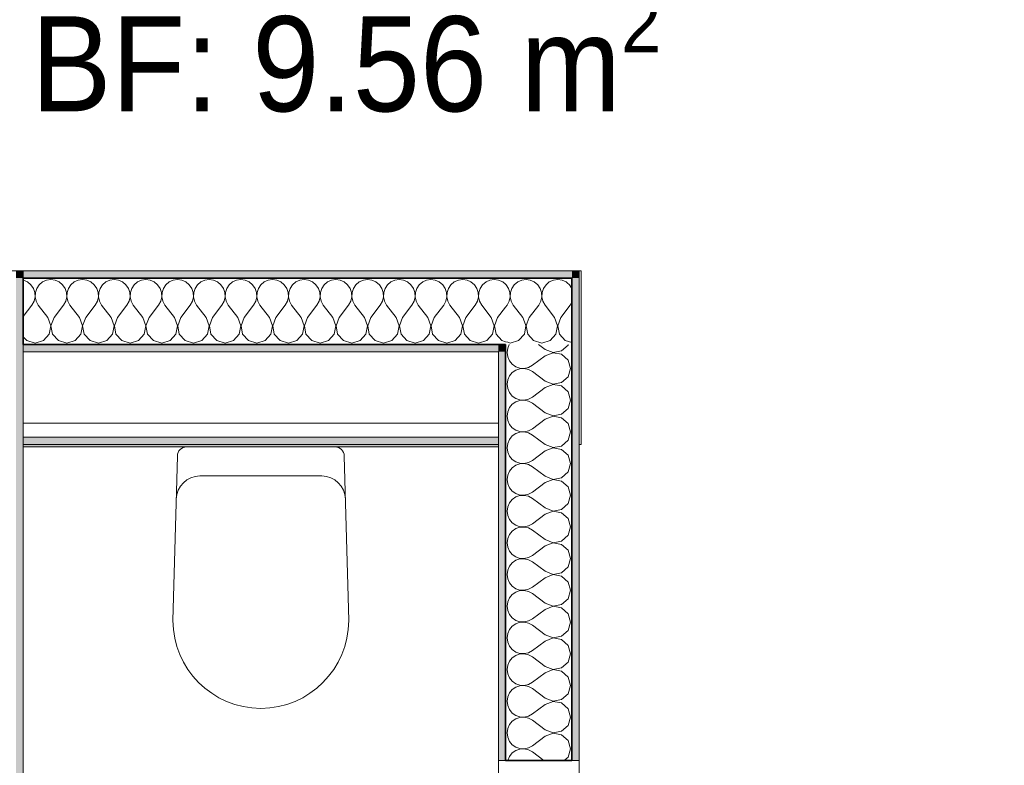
# Model space of a CAD drawing. Header units: metres. Extents: x -7.1 to 26.5, y -14.7 to 18.1.
# Tile 107 of 182: x 16.3 to 18.4, y 5.2 to 6.8. Entities that reach past the tile are written whole.
import ezdxf

# ---------------------------------------------------------------- set-up
doc = ezdxf.new("R2010")
doc.units = ezdxf.units.M
doc.linetypes.add('AUSGEZOGEN', pattern=[0])
for name, color, linetype in [('XR$1$010 Türen', 7, 'AUSGEZOGEN'), ('XR$1$015 Innenwände', 7, 'AUSGEZOGEN'), ('XR$1$015 Innenwände Schichttrennlinien', 7, 'AUSGEZOGEN'), ('XR$1$065 Möbel Einrichtung', 7, 'AUSGEZOGEN'), ('XR$1$080 Raumdefinitionen Kontur', 7, 'AUSGEZOGEN'), ('XR$2$080 Raumdefinitionen Text_1', 7, 'AUSGEZOGEN'), ('XR$3$015 Innenwände Bauteilschraffuren', 7, 'AUSGEZOGEN')]:
    doc.layers.add(name, color=color, linetype=linetype)
doc.styles.add('ARIAL', font='arial.ttf')

# ---------------------------------------------------------------- blocks, each defined once
blk = doc.blocks.new('COMPLEXOBJECT_30')
at = {"layer": 'XR$1$065 Möbel Einrichtung', "color": 8, "linetype": 'AUSGEZOGEN', "lineweight": 13, "transparency": 33554687}
for p, q in [((16.9977, 5.8685), (16.6858, 5.8685)), ((16.6661, 5.8489), (16.6568, 5.5035)), ((17.0268, 5.5035), (17.0174, 5.8489))]:
    blk.add_line(p, q, dxfattribs=at)
for centre, radius, start, end in [((16.686, 5.8486), 0.0199, 90.6282, 179.0617), ((16.9975, 5.8486), 0.0199, 0.9383, 89.3718), ((16.8418, 5.5035), 0.185, 180, 0)]:
    blk.add_arc(centre, radius, start, end, dxfattribs=at)
blk = doc.blocks.new('COMPLEXOBJECT_257')
at = {"layer": 'XR$3$015 Innenwände Bauteilschraffuren', "color": 8, "linetype": 'AUSGEZOGEN', "lineweight": 13, "transparency": 33554687}
for p, q in [((17.4913, 6.2093), (17.4865, 6.2133)), ((17.4965, 6.2017), (17.4913, 6.2093)), ((17.4968, 6.2009), (17.4965, 6.2017)), ((17.46, 6.1402), (17.44, 6.1668)), ((17.4733, 6.1402), (17.4933, 6.1668)), ((17.4933, 6.1668), (17.4968, 6.173)), ((17.4665, 6.1232), (17.46, 6.1402)), ((17.4733, 6.1402), (17.4668, 6.1232)), ((17.3965, 6.1053), (17.3999, 6.1232)), ((17.3999, 6.1232), (17.3989, 6.1256)), ((17.4024, 6.1292), (17.4001, 6.1232)), ((17.4001, 6.1232), (17.4035, 6.1053)), ((17.4631, 6.1053), (17.4665, 6.1232)), ((17.4668, 6.1232), (17.4702, 6.1053)), ((17.3842, 6.0918), (17.3965, 6.1053)), ((17.4035, 6.1053), (17.4158, 6.0918)), ((17.4509, 6.0918), (17.4631, 6.1053)), ((17.4702, 6.1053), (17.4825, 6.0918)), ((17.3616, 6.0883), (17.3667, 6.0868)), ((17.3667, 6.0868), (17.3842, 6.0918)), ((17.4158, 6.0918), (17.4333, 6.0868)), ((17.4333, 6.0868), (17.4509, 6.0918)), ((17.4825, 6.0918), (17.4968, 6.0878))]:
    blk.add_line(p, q, dxfattribs=at)
blk = doc.blocks.new('COMPLEXOBJECT_258')
at = {"layer": 'XR$3$015 Innenwände Bauteilschraffuren', "color": 8, "linetype": 'AUSGEZOGEN', "lineweight": 13, "transparency": 33554687}
for p, q in [((16.3424, 6.2189), (16.3418, 6.219)), ((16.3509, 6.2152), (16.3424, 6.2189)), ((16.3909, 6.2189), (16.3825, 6.2152)), ((16.4, 6.2202), (16.3909, 6.2189)), ((16.4091, 6.2189), (16.4, 6.2202)), ((16.4175, 6.2152), (16.4091, 6.2189)), ((16.4576, 6.2189), (16.4491, 6.2152)), ((16.4667, 6.2202), (16.4576, 6.2189)), ((16.4758, 6.2189), (16.4667, 6.2202)), ((16.4842, 6.2152), (16.4758, 6.2189)), ((16.5242, 6.2189), (16.5158, 6.2152)), ((16.5333, 6.2202), (16.5242, 6.2189)), ((16.5424, 6.2189), (16.5333, 6.2202)), ((16.5509, 6.2152), (16.5424, 6.2189)), ((16.5909, 6.2189), (16.5825, 6.2152)), ((16.6, 6.2202), (16.5909, 6.2189)), ((16.6091, 6.2189), (16.6, 6.2202)), ((16.6175, 6.2152), (16.6091, 6.2189)), ((16.6576, 6.2189), (16.6491, 6.2152)), ((16.6667, 6.2202), (16.6576, 6.2189)), ((16.6758, 6.2189), (16.6667, 6.2202)), ((16.6842, 6.2152), (16.6758, 6.2189)), ((16.7242, 6.2189), (16.7158, 6.2152)), ((16.7333, 6.2202), (16.7242, 6.2189)), ((16.7424, 6.2189), (16.7333, 6.2202)), ((16.7509, 6.2152), (16.7424, 6.2189)), ((16.7909, 6.2189), (16.7825, 6.2152)), ((16.8, 6.2202), (16.7909, 6.2189)), ((16.8091, 6.2189), (16.8, 6.2202)), ((16.8175, 6.2152), (16.8091, 6.2189)), ((16.8576, 6.2189), (16.8491, 6.2152)), ((16.8667, 6.2202), (16.8576, 6.2189)), ((16.8758, 6.2189), (16.8667, 6.2202)), ((16.8842, 6.2152), (16.8758, 6.2189)), ((16.9242, 6.2189), (16.9158, 6.2152)), ((16.9333, 6.2202), (16.9242, 6.2189)), ((16.9424, 6.2189), (16.9333, 6.2202)), ((16.9509, 6.2152), (16.9424, 6.2189)), ((16.9909, 6.2189), (16.9825, 6.2152)), ((17, 6.2202), (16.9909, 6.2189)), ((17.0091, 6.2189), (17, 6.2202)), ((17.0175, 6.2152), (17.0091, 6.2189)), ((17.0576, 6.2189), (17.0491, 6.2152)), ((17.0667, 6.2202), (17.0576, 6.2189)), ((17.0758, 6.2189), (17.0667, 6.2202)), ((17.0842, 6.2152), (17.0758, 6.2189)), ((17.1242, 6.2189), (17.1158, 6.2152)), ((17.1333, 6.2202), (17.1242, 6.2189)), ((17.1424, 6.2189), (17.1333, 6.2202)), ((17.1509, 6.2152), (17.1424, 6.2189)), ((17.1909, 6.2189), (17.1825, 6.2152)), ((17.2, 6.2202), (17.1909, 6.2189)), ((17.2091, 6.2189), (17.2, 6.2202)), ((17.2175, 6.2152), (17.2091, 6.2189)), ((17.2576, 6.2189), (17.2491, 6.2152)), ((17.2667, 6.2202), (17.2576, 6.2189)), ((17.2758, 6.2189), (17.2667, 6.2202)), ((17.2842, 6.2152), (17.2758, 6.2189)), ((17.3242, 6.2189), (17.3158, 6.2152)), ((17.3333, 6.2202), (17.3242, 6.2189)), ((17.3424, 6.2189), (17.3333, 6.2202)), ((17.3509, 6.2152), (17.3424, 6.2189)), ((16.3579, 6.2093), (16.3509, 6.2152)), ((16.3631, 6.2017), (16.3579, 6.2093)), ((16.3661, 6.193), (16.3631, 6.2017)), ((16.3702, 6.2017), (16.3672, 6.193)), ((16.3754, 6.2093), (16.3702, 6.2017)), ((16.3825, 6.2152), (16.3754, 6.2093)), ((16.4246, 6.2093), (16.4175, 6.2152)), ((16.4298, 6.2017), (16.4246, 6.2093)), ((16.4328, 6.193), (16.4298, 6.2017)), ((16.4369, 6.2017), (16.4339, 6.193)), ((16.4421, 6.2093), (16.4369, 6.2017)), ((16.4491, 6.2152), (16.4421, 6.2093)), ((16.4913, 6.2093), (16.4842, 6.2152)), ((16.4965, 6.2017), (16.4913, 6.2093)), ((16.4994, 6.193), (16.4965, 6.2017)), ((16.5035, 6.2017), (16.5006, 6.193)), ((16.5087, 6.2093), (16.5035, 6.2017)), ((16.5158, 6.2152), (16.5087, 6.2093)), ((16.5579, 6.2093), (16.5509, 6.2152)), ((16.5631, 6.2017), (16.5579, 6.2093)), ((16.5661, 6.193), (16.5631, 6.2017)), ((16.5702, 6.2017), (16.5672, 6.193)), ((16.5754, 6.2093), (16.5702, 6.2017)), ((16.5825, 6.2152), (16.5754, 6.2093)), ((16.6246, 6.2093), (16.6175, 6.2152)), ((16.6298, 6.2017), (16.6246, 6.2093)), ((16.6328, 6.193), (16.6298, 6.2017)), ((16.6369, 6.2017), (16.6339, 6.193)), ((16.6421, 6.2093), (16.6369, 6.2017)), ((16.6491, 6.2152), (16.6421, 6.2093)), ((16.6913, 6.2093), (16.6842, 6.2152)), ((16.6965, 6.2017), (16.6913, 6.2093)), ((16.6994, 6.193), (16.6965, 6.2017)), ((16.7035, 6.2017), (16.7006, 6.193)), ((16.7087, 6.2093), (16.7035, 6.2017)), ((16.7158, 6.2152), (16.7087, 6.2093)), ((16.7579, 6.2093), (16.7509, 6.2152)), ((16.7631, 6.2017), (16.7579, 6.2093)), ((16.7661, 6.193), (16.7631, 6.2017)), ((16.7702, 6.2017), (16.7672, 6.193)), ((16.7754, 6.2093), (16.7702, 6.2017)), ((16.7825, 6.2152), (16.7754, 6.2093)), ((16.8246, 6.2093), (16.8175, 6.2152)), ((16.8298, 6.2017), (16.8246, 6.2093)), ((16.8328, 6.193), (16.8298, 6.2017)), ((16.8369, 6.2017), (16.8339, 6.193)), ((16.8421, 6.2093), (16.8369, 6.2017)), ((16.8491, 6.2152), (16.8421, 6.2093)), ((16.8913, 6.2093), (16.8842, 6.2152)), ((16.8965, 6.2017), (16.8913, 6.2093)), ((16.8994, 6.193), (16.8965, 6.2017)), ((16.9035, 6.2017), (16.9006, 6.193)), ((16.9087, 6.2093), (16.9035, 6.2017)), ((16.9158, 6.2152), (16.9087, 6.2093)), ((16.9579, 6.2093), (16.9509, 6.2152)), ((16.9631, 6.2017), (16.9579, 6.2093)), ((16.9661, 6.193), (16.9631, 6.2017)), ((16.9702, 6.2017), (16.9672, 6.193)), ((16.9754, 6.2093), (16.9702, 6.2017)), ((16.9825, 6.2152), (16.9754, 6.2093)), ((17.0246, 6.2093), (17.0175, 6.2152)), ((17.0298, 6.2017), (17.0246, 6.2093)), ((17.0328, 6.193), (17.0298, 6.2017)), ((17.0369, 6.2017), (17.0339, 6.193)), ((17.0421, 6.2093), (17.0369, 6.2017)), ((17.0491, 6.2152), (17.0421, 6.2093)), ((17.0913, 6.2093), (17.0842, 6.2152)), ((17.0965, 6.2017), (17.0913, 6.2093)), ((17.0994, 6.193), (17.0965, 6.2017)), ((17.1035, 6.2017), (17.1006, 6.193)), ((17.1087, 6.2093), (17.1035, 6.2017)), ((17.1158, 6.2152), (17.1087, 6.2093)), ((17.1579, 6.2093), (17.1509, 6.2152)), ((17.1631, 6.2017), (17.1579, 6.2093)), ((17.1661, 6.193), (17.1631, 6.2017)), ((17.1702, 6.2017), (17.1672, 6.193)), ((17.1754, 6.2093), (17.1702, 6.2017)), ((17.1825, 6.2152), (17.1754, 6.2093)), ((17.2246, 6.2093), (17.2175, 6.2152)), ((17.2298, 6.2017), (17.2246, 6.2093)), ((17.2328, 6.193), (17.2298, 6.2017)), ((17.2369, 6.2017), (17.2339, 6.193)), ((17.2421, 6.2093), (17.2369, 6.2017)), ((17.2491, 6.2152), (17.2421, 6.2093)), ((17.2913, 6.2093), (17.2842, 6.2152)), ((17.2965, 6.2017), (17.2913, 6.2093)), ((17.2994, 6.193), (17.2965, 6.2017)), ((17.3035, 6.2017), (17.3006, 6.193)), ((17.3087, 6.2093), (17.3035, 6.2017)), ((17.3158, 6.2152), (17.3087, 6.2093)), ((17.3568, 6.2103), (17.3509, 6.2152)), ((16.3645, 6.1749), (16.3665, 6.1838)), ((16.3665, 6.1838), (16.3661, 6.193)), ((16.3672, 6.193), (16.3668, 6.1838)), ((16.3668, 6.1838), (16.3689, 6.1749)), ((16.4311, 6.1749), (16.4332, 6.1838)), ((16.4332, 6.1838), (16.4328, 6.193)), ((16.4339, 6.193), (16.4335, 6.1838)), ((16.4335, 6.1838), (16.4355, 6.1749)), ((16.4978, 6.1749), (16.4999, 6.1838)), ((16.4999, 6.1838), (16.4994, 6.193)), ((16.5006, 6.193), (16.5001, 6.1838)), ((16.5001, 6.1838), (16.5022, 6.1749)), ((16.5645, 6.1749), (16.5665, 6.1838)), ((16.5665, 6.1838), (16.5661, 6.193)), ((16.5672, 6.193), (16.5668, 6.1838)), ((16.5668, 6.1838), (16.5689, 6.1749)), ((16.6311, 6.1749), (16.6332, 6.1838)), ((16.6332, 6.1838), (16.6328, 6.193)), ((16.6339, 6.193), (16.6335, 6.1838)), ((16.6335, 6.1838), (16.6355, 6.1749)), ((16.6978, 6.1749), (16.6999, 6.1838)), ((16.6999, 6.1838), (16.6994, 6.193)), ((16.7006, 6.193), (16.7001, 6.1838)), ((16.7001, 6.1838), (16.7022, 6.1749)), ((16.7645, 6.1749), (16.7665, 6.1838)), ((16.7665, 6.1838), (16.7661, 6.193)), ((16.7672, 6.193), (16.7668, 6.1838)), ((16.7668, 6.1838), (16.7689, 6.1749)), ((16.8311, 6.1749), (16.8332, 6.1838)), ((16.8332, 6.1838), (16.8328, 6.193)), ((16.8339, 6.193), (16.8335, 6.1838)), ((16.8335, 6.1838), (16.8355, 6.1749)), ((16.8978, 6.1749), (16.8999, 6.1838)), ((16.8999, 6.1838), (16.8994, 6.193)), ((16.9006, 6.193), (16.9001, 6.1838)), ((16.9001, 6.1838), (16.9022, 6.1749)), ((16.9645, 6.1749), (16.9665, 6.1838)), ((16.9665, 6.1838), (16.9661, 6.193)), ((16.9672, 6.193), (16.9668, 6.1838)), ((16.9668, 6.1838), (16.9689, 6.1749)), ((17.0311, 6.1749), (17.0332, 6.1838)), ((17.0332, 6.1838), (17.0328, 6.193)), ((17.0339, 6.193), (17.0335, 6.1838)), ((17.0335, 6.1838), (17.0355, 6.1749)), ((17.0978, 6.1749), (17.0999, 6.1838)), ((17.0999, 6.1838), (17.0994, 6.193)), ((17.1006, 6.193), (17.1001, 6.1838)), ((17.1001, 6.1838), (17.1022, 6.1749)), ((17.1645, 6.1749), (17.1665, 6.1838)), ((17.1665, 6.1838), (17.1661, 6.193)), ((17.1672, 6.193), (17.1668, 6.1838)), ((17.1668, 6.1838), (17.1689, 6.1749)), ((17.2311, 6.1749), (17.2332, 6.1838)), ((17.2332, 6.1838), (17.2328, 6.193)), ((17.2339, 6.193), (17.2335, 6.1838)), ((17.2335, 6.1838), (17.2355, 6.1749)), ((17.2978, 6.1749), (17.2999, 6.1838)), ((17.2999, 6.1838), (17.2994, 6.193)), ((17.3006, 6.193), (17.3001, 6.1838)), ((17.3001, 6.1838), (17.3022, 6.1749)), ((16.3418, 6.1425), (16.36, 6.1668)), ((16.36, 6.1668), (16.3645, 6.1749)), ((16.3689, 6.1749), (16.3733, 6.1668)), ((16.3933, 6.1402), (16.3733, 6.1668)), ((16.4067, 6.1402), (16.4267, 6.1668)), ((16.4267, 6.1668), (16.4311, 6.1749)), ((16.4355, 6.1749), (16.44, 6.1668)), ((16.46, 6.1402), (16.44, 6.1668)), ((16.4733, 6.1402), (16.4933, 6.1668)), ((16.4933, 6.1668), (16.4978, 6.1749)), ((16.5022, 6.1749), (16.5067, 6.1668)), ((16.5267, 6.1402), (16.5067, 6.1668)), ((16.54, 6.1402), (16.56, 6.1668)), ((16.56, 6.1668), (16.5645, 6.1749)), ((16.5689, 6.1749), (16.5733, 6.1668)), ((16.5933, 6.1402), (16.5733, 6.1668)), ((16.6067, 6.1402), (16.6267, 6.1668)), ((16.6267, 6.1668), (16.6311, 6.1749)), ((16.6355, 6.1749), (16.64, 6.1668)), ((16.66, 6.1402), (16.64, 6.1668)), ((16.6733, 6.1402), (16.6933, 6.1668)), ((16.6933, 6.1668), (16.6978, 6.1749)), ((16.7022, 6.1749), (16.7067, 6.1668)), ((16.7267, 6.1402), (16.7067, 6.1668)), ((16.74, 6.1402), (16.76, 6.1668)), ((16.76, 6.1668), (16.7645, 6.1749)), ((16.7689, 6.1749), (16.7733, 6.1668)), ((16.7933, 6.1402), (16.7733, 6.1668)), ((16.8067, 6.1402), (16.8267, 6.1668)), ((16.8267, 6.1668), (16.8311, 6.1749)), ((16.8355, 6.1749), (16.84, 6.1668)), ((16.86, 6.1402), (16.84, 6.1668)), ((16.8733, 6.1402), (16.8933, 6.1668)), ((16.8933, 6.1668), (16.8978, 6.1749)), ((16.9022, 6.1749), (16.9067, 6.1668)), ((16.9267, 6.1402), (16.9067, 6.1668)), ((16.94, 6.1402), (16.96, 6.1668)), ((16.96, 6.1668), (16.9645, 6.1749)), ((16.9689, 6.1749), (16.9733, 6.1668)), ((16.9933, 6.1402), (16.9733, 6.1668)), ((17.0067, 6.1402), (17.0267, 6.1668)), ((17.0267, 6.1668), (17.0311, 6.1749)), ((17.0355, 6.1749), (17.04, 6.1668)), ((17.06, 6.1402), (17.04, 6.1668)), ((17.0733, 6.1402), (17.0933, 6.1668)), ((17.0933, 6.1668), (17.0978, 6.1749)), ((17.1022, 6.1749), (17.1067, 6.1668)), ((17.1267, 6.1402), (17.1067, 6.1668)), ((17.14, 6.1402), (17.16, 6.1668)), ((17.16, 6.1668), (17.1645, 6.1749)), ((17.1689, 6.1749), (17.1733, 6.1668)), ((17.1933, 6.1402), (17.1733, 6.1668)), ((17.2067, 6.1402), (17.2267, 6.1668)), ((17.2267, 6.1668), (17.2311, 6.1749)), ((17.2355, 6.1749), (17.24, 6.1668)), ((17.26, 6.1402), (17.24, 6.1668)), ((17.2733, 6.1402), (17.2933, 6.1668)), ((17.2933, 6.1668), (17.2978, 6.1749)), ((17.3022, 6.1749), (17.3067, 6.1668)), ((17.3267, 6.1402), (17.3067, 6.1668)), ((17.34, 6.1402), (17.3568, 6.1625)), ((16.3999, 6.1232), (16.3933, 6.1402)), ((16.4067, 6.1402), (16.4001, 6.1232)), ((16.4665, 6.1232), (16.46, 6.1402)), ((16.4733, 6.1402), (16.4668, 6.1232)), ((16.5332, 6.1232), (16.5267, 6.1402)), ((16.54, 6.1402), (16.5335, 6.1232)), ((16.5999, 6.1232), (16.5933, 6.1402)), ((16.6067, 6.1402), (16.6001, 6.1232)), ((16.6665, 6.1232), (16.66, 6.1402)), ((16.6733, 6.1402), (16.6668, 6.1232)), ((16.7332, 6.1232), (16.7267, 6.1402)), ((16.74, 6.1402), (16.7335, 6.1232)), ((16.7999, 6.1232), (16.7933, 6.1402)), ((16.8067, 6.1402), (16.8001, 6.1232)), ((16.8665, 6.1232), (16.86, 6.1402)), ((16.8733, 6.1402), (16.8668, 6.1232)), ((16.9332, 6.1232), (16.9267, 6.1402)), ((16.94, 6.1402), (16.9335, 6.1232)), ((16.9999, 6.1232), (16.9933, 6.1402)), ((17.0067, 6.1402), (17.0001, 6.1232)), ((17.0665, 6.1232), (17.06, 6.1402)), ((17.0733, 6.1402), (17.0668, 6.1232)), ((17.1332, 6.1232), (17.1267, 6.1402)), ((17.14, 6.1402), (17.1335, 6.1232)), ((17.1999, 6.1232), (17.1933, 6.1402)), ((17.2067, 6.1402), (17.2001, 6.1232)), ((17.2665, 6.1232), (17.26, 6.1402)), ((17.2733, 6.1402), (17.2668, 6.1232)), ((17.3332, 6.1232), (17.3267, 6.1402)), ((17.34, 6.1402), (17.3335, 6.1232)), ((16.3965, 6.1053), (16.3999, 6.1232)), ((16.4001, 6.1232), (16.4035, 6.1053)), ((16.4631, 6.1053), (16.4665, 6.1232)), ((16.4668, 6.1232), (16.4702, 6.1053)), ((16.5298, 6.1053), (16.5332, 6.1232)), ((16.5335, 6.1232), (16.5369, 6.1053)), ((16.5965, 6.1053), (16.5999, 6.1232)), ((16.6001, 6.1232), (16.6035, 6.1053)), ((16.6631, 6.1053), (16.6665, 6.1232)), ((16.6668, 6.1232), (16.6702, 6.1053)), ((16.7298, 6.1053), (16.7332, 6.1232)), ((16.7335, 6.1232), (16.7369, 6.1053)), ((16.7965, 6.1053), (16.7999, 6.1232)), ((16.8001, 6.1232), (16.8035, 6.1053)), ((16.8631, 6.1053), (16.8665, 6.1232)), ((16.8668, 6.1232), (16.8702, 6.1053)), ((16.9298, 6.1053), (16.9332, 6.1232)), ((16.9335, 6.1232), (16.9369, 6.1053)), ((16.9965, 6.1053), (16.9999, 6.1232)), ((17.0001, 6.1232), (17.0035, 6.1053)), ((17.0631, 6.1053), (17.0665, 6.1232)), ((17.0668, 6.1232), (17.0702, 6.1053)), ((17.1298, 6.1053), (17.1332, 6.1232)), ((17.1335, 6.1232), (17.1369, 6.1053)), ((17.1965, 6.1053), (17.1999, 6.1232)), ((17.2001, 6.1232), (17.2035, 6.1053)), ((17.2631, 6.1053), (17.2665, 6.1232)), ((17.2668, 6.1232), (17.2702, 6.1053)), ((17.3298, 6.1053), (17.3332, 6.1232)), ((17.3335, 6.1232), (17.3369, 6.1053)), ((16.3418, 6.0999), (16.3491, 6.0918)), ((16.3842, 6.0918), (16.3965, 6.1053)), ((16.4035, 6.1053), (16.4158, 6.0918)), ((16.4509, 6.0918), (16.4631, 6.1053)), ((16.4702, 6.1053), (16.4825, 6.0918)), ((16.5175, 6.0918), (16.5298, 6.1053)), ((16.5369, 6.1053), (16.5491, 6.0918)), ((16.5842, 6.0918), (16.5965, 6.1053)), ((16.6035, 6.1053), (16.6158, 6.0918)), ((16.6509, 6.0918), (16.6631, 6.1053)), ((16.6702, 6.1053), (16.6825, 6.0918)), ((16.7175, 6.0918), (16.7298, 6.1053)), ((16.7369, 6.1053), (16.7491, 6.0918)), ((16.7842, 6.0918), (16.7965, 6.1053)), ((16.8035, 6.1053), (16.8158, 6.0918)), ((16.8509, 6.0918), (16.8631, 6.1053)), ((16.8702, 6.1053), (16.8825, 6.0918)), ((16.9175, 6.0918), (16.9298, 6.1053)), ((16.9369, 6.1053), (16.9491, 6.0918)), ((16.9842, 6.0918), (16.9965, 6.1053)), ((17.0035, 6.1053), (17.0158, 6.0918)), ((17.0509, 6.0918), (17.0631, 6.1053)), ((17.0702, 6.1053), (17.0825, 6.0918)), ((17.1175, 6.0918), (17.1298, 6.1053)), ((17.1369, 6.1053), (17.1491, 6.0918)), ((17.1842, 6.0918), (17.1965, 6.1053)), ((17.2035, 6.1053), (17.2158, 6.0918)), ((17.2509, 6.0918), (17.2631, 6.1053)), ((17.2702, 6.1053), (17.2825, 6.0918)), ((17.3175, 6.0918), (17.3298, 6.1053)), ((17.3369, 6.1053), (17.3491, 6.0918)), ((16.3491, 6.0918), (16.3667, 6.0868)), ((16.3667, 6.0868), (16.3842, 6.0918)), ((16.4158, 6.0918), (16.4333, 6.0868)), ((16.4333, 6.0868), (16.4509, 6.0918)), ((16.4825, 6.0918), (16.5, 6.0868)), ((16.5, 6.0868), (16.5175, 6.0918)), ((16.5491, 6.0918), (16.5667, 6.0868)), ((16.5667, 6.0868), (16.5842, 6.0918)), ((16.6158, 6.0918), (16.6333, 6.0868)), ((16.6333, 6.0868), (16.6509, 6.0918)), ((16.6825, 6.0918), (16.7, 6.0868)), ((16.7, 6.0868), (16.7175, 6.0918)), ((16.7491, 6.0918), (16.7667, 6.0868)), ((16.7667, 6.0868), (16.7842, 6.0918)), ((16.8158, 6.0918), (16.8333, 6.0868)), ((16.8333, 6.0868), (16.8509, 6.0918)), ((16.8825, 6.0918), (16.9, 6.0868)), ((16.9, 6.0868), (16.9175, 6.0918)), ((16.9491, 6.0918), (16.9667, 6.0868)), ((16.9667, 6.0868), (16.9842, 6.0918)), ((17.0158, 6.0918), (17.0333, 6.0868)), ((17.0333, 6.0868), (17.0509, 6.0918)), ((17.0825, 6.0918), (17.1, 6.0868)), ((17.1, 6.0868), (17.1175, 6.0918)), ((17.1491, 6.0918), (17.1667, 6.0868)), ((17.1667, 6.0868), (17.1842, 6.0918)), ((17.2158, 6.0918), (17.2333, 6.0868)), ((17.2333, 6.0868), (17.2509, 6.0918)), ((17.2825, 6.0918), (17.3, 6.0868)), ((17.3, 6.0868), (17.3175, 6.0918)), ((17.3491, 6.0918), (17.3568, 6.0896))]:
    blk.add_line(p, q, dxfattribs=at)
blk = doc.blocks.new('COMPLEXOBJECT_259')
at = {"layer": 'XR$3$015 Innenwände Bauteilschraffuren', "color": 8, "linetype": 'AUSGEZOGEN', "lineweight": 13, "transparency": 33554687}
for p, q in [((17.3909, 6.2189), (17.3825, 6.2152)), ((17.4, 6.2202), (17.3909, 6.2189)), ((17.4091, 6.2189), (17.4, 6.2202)), ((17.4175, 6.2152), (17.4091, 6.2189)), ((17.4576, 6.2189), (17.4491, 6.2152)), ((17.4667, 6.2202), (17.4576, 6.2189)), ((17.4758, 6.2189), (17.4667, 6.2202)), ((17.4842, 6.2152), (17.4758, 6.2189)), ((17.3579, 6.2093), (17.3568, 6.2103)), ((17.3631, 6.2017), (17.3579, 6.2093)), ((17.3661, 6.193), (17.3631, 6.2017)), ((17.3702, 6.2017), (17.3672, 6.193)), ((17.3754, 6.2093), (17.3702, 6.2017)), ((17.3825, 6.2152), (17.3754, 6.2093)), ((17.4246, 6.2093), (17.4175, 6.2152)), ((17.4298, 6.2017), (17.4246, 6.2093)), ((17.4328, 6.193), (17.4298, 6.2017)), ((17.4369, 6.2017), (17.4339, 6.193)), ((17.4421, 6.2093), (17.4369, 6.2017)), ((17.4491, 6.2152), (17.4421, 6.2093)), ((17.4865, 6.2133), (17.4842, 6.2152)), ((17.3645, 6.1749), (17.3665, 6.1838)), ((17.3665, 6.1838), (17.3661, 6.193)), ((17.3672, 6.193), (17.3668, 6.1838)), ((17.3668, 6.1838), (17.3689, 6.1749)), ((17.4311, 6.1749), (17.4332, 6.1838)), ((17.4332, 6.1838), (17.4328, 6.193)), ((17.4339, 6.193), (17.4335, 6.1838)), ((17.4335, 6.1838), (17.4355, 6.1749)), ((17.3568, 6.1625), (17.36, 6.1668)), ((17.36, 6.1668), (17.3645, 6.1749)), ((17.3689, 6.1749), (17.3733, 6.1668)), ((17.3933, 6.1402), (17.3733, 6.1668)), ((17.4067, 6.1402), (17.4267, 6.1668)), ((17.4267, 6.1668), (17.4311, 6.1749)), ((17.4355, 6.1749), (17.44, 6.1668)), ((17.44, 6.1668), (17.44, 6.1668)), ((17.3989, 6.1256), (17.3933, 6.1402)), ((17.4067, 6.1402), (17.4024, 6.1292)), ((17.3568, 6.0896), (17.3616, 6.0883))]:
    blk.add_line(p, q, dxfattribs=at)
blk = doc.blocks.new('COMPLEXOBJECT_260')
at = {"layer": 'XR$3$015 Innenwände Bauteilschraffuren', "color": 8, "linetype": 'AUSGEZOGEN', "lineweight": 13, "transparency": 33554687}
for p, q in [((17.3614, 6.0758), (17.3601, 6.0667)), ((17.3648, 6.0835), (17.3614, 6.0758)), ((17.4401, 6.0733), (17.4265, 6.0835)), ((17.4401, 6.0733), (17.4571, 6.0668)), ((17.475, 6.0702), (17.4885, 6.0825)), ((17.4885, 6.0825), (17.4887, 6.0835)), ((17.3601, 6.0667), (17.3614, 6.0576)), ((17.3614, 6.0576), (17.3651, 6.0491)), ((17.4401, 6.06), (17.4134, 6.04)), ((17.4571, 6.0665), (17.4401, 6.06)), ((17.4571, 6.0668), (17.475, 6.0702)), ((17.475, 6.0631), (17.4571, 6.0665)), ((17.4885, 6.0509), (17.475, 6.0631)), ((17.3651, 6.0491), (17.3709, 6.0421)), ((17.3709, 6.0421), (17.3785, 6.0369)), ((17.3785, 6.0369), (17.3872, 6.0339)), ((17.3872, 6.0328), (17.3785, 6.0298)), ((17.3872, 6.0339), (17.3964, 6.0335)), ((17.3964, 6.0332), (17.3872, 6.0328)), ((17.3964, 6.0335), (17.4054, 6.0355)), ((17.4054, 6.0311), (17.3964, 6.0332)), ((17.4054, 6.0355), (17.4134, 6.04)), ((17.4134, 6.0267), (17.4054, 6.0311)), ((17.4934, 6.0333), (17.4885, 6.0509)), ((17.4885, 6.0158), (17.4934, 6.0333)), ((17.3651, 6.0175), (17.3614, 6.0091)), ((17.3709, 6.0246), (17.3651, 6.0175)), ((17.3785, 6.0298), (17.3709, 6.0246)), ((17.4401, 6.0067), (17.4134, 6.0267)), ((17.475, 6.0035), (17.4885, 6.0158)), ((17.3614, 6.0091), (17.3601, 6)), ((17.3601, 6), (17.3614, 5.9909)), ((17.3614, 5.9909), (17.3651, 5.9825)), ((17.4401, 5.9933), (17.4134, 5.9733)), ((17.4401, 6.0067), (17.4571, 6.0001)), ((17.4571, 5.9999), (17.4401, 5.9933)), ((17.4571, 6.0001), (17.475, 6.0035)), ((17.475, 5.9965), (17.4571, 5.9999)), ((17.4885, 5.9842), (17.475, 5.9965)), ((17.3651, 5.9825), (17.3709, 5.9754)), ((17.3709, 5.9754), (17.3785, 5.9702)), ((17.3785, 5.9702), (17.3872, 5.9672)), ((17.3964, 5.9668), (17.4054, 5.9689)), ((17.4054, 5.9689), (17.4134, 5.9733)), ((17.4934, 5.9667), (17.4885, 5.9842)), ((17.3651, 5.9509), (17.3614, 5.9424)), ((17.3709, 5.9579), (17.3651, 5.9509)), ((17.3785, 5.9631), (17.3709, 5.9579)), ((17.3872, 5.9661), (17.3785, 5.9631)), ((17.3872, 5.9672), (17.3964, 5.9668)), ((17.3964, 5.9665), (17.3872, 5.9661)), ((17.4054, 5.9645), (17.3964, 5.9665)), ((17.4134, 5.96), (17.4054, 5.9645)), ((17.4401, 5.94), (17.4134, 5.96)), ((17.475, 5.9369), (17.4885, 5.9491)), ((17.4885, 5.9491), (17.4934, 5.9667)), ((17.3614, 5.9424), (17.3601, 5.9333)), ((17.3601, 5.9333), (17.3614, 5.9242)), ((17.4401, 5.94), (17.4571, 5.9335)), ((17.4571, 5.9332), (17.4401, 5.9267)), ((17.4571, 5.9335), (17.475, 5.9369)), ((17.475, 5.9298), (17.4571, 5.9332)), ((17.4885, 5.9175), (17.475, 5.9298)), ((17.3614, 5.9242), (17.3651, 5.9158)), ((17.3651, 5.9158), (17.3709, 5.9087)), ((17.3709, 5.9087), (17.3785, 5.9035)), ((17.4054, 5.9022), (17.4134, 5.9067)), ((17.4401, 5.9267), (17.4134, 5.9067)), ((17.4934, 5.9), (17.4885, 5.9175)), ((17.3709, 5.8913), (17.3651, 5.8842)), ((17.3785, 5.8965), (17.3709, 5.8913)), ((17.3785, 5.9035), (17.3872, 5.9006)), ((17.3872, 5.8994), (17.3785, 5.8965)), ((17.3872, 5.9006), (17.3964, 5.9001)), ((17.3964, 5.8999), (17.3872, 5.8994)), ((17.3964, 5.9001), (17.4054, 5.9022)), ((17.4054, 5.8978), (17.3964, 5.8999)), ((17.4134, 5.8933), (17.4054, 5.8978)), ((17.4401, 5.8733), (17.4134, 5.8933)), ((17.4885, 5.8825), (17.4934, 5.9)), ((17.3614, 5.8758), (17.3601, 5.8667)), ((17.3601, 5.8667), (17.3614, 5.8576)), ((17.3651, 5.8842), (17.3614, 5.8758)), ((17.4401, 5.8733), (17.4571, 5.8668)), ((17.4571, 5.8665), (17.4401, 5.86)), ((17.4571, 5.8668), (17.475, 5.8702)), ((17.475, 5.8631), (17.4571, 5.8665)), ((17.475, 5.8702), (17.4885, 5.8825)), ((17.3614, 5.8576), (17.3651, 5.8491)), ((17.3651, 5.8491), (17.3709, 5.8421)), ((17.4401, 5.86), (17.4134, 5.84)), ((17.4885, 5.8509), (17.475, 5.8631)), ((17.4934, 5.8333), (17.4885, 5.8509)), ((17.3709, 5.8246), (17.3651, 5.8175)), ((17.3709, 5.8421), (17.3785, 5.8369)), ((17.3785, 5.8298), (17.3709, 5.8246)), ((17.3785, 5.8369), (17.3872, 5.8339)), ((17.3872, 5.8328), (17.3785, 5.8298)), ((17.3872, 5.8339), (17.3964, 5.8335)), ((17.3964, 5.8332), (17.3872, 5.8328)), ((17.3964, 5.8335), (17.4054, 5.8355)), ((17.4054, 5.8311), (17.3964, 5.8332)), ((17.4054, 5.8355), (17.4134, 5.84)), ((17.4134, 5.8267), (17.4054, 5.8311)), ((17.4401, 5.8067), (17.4134, 5.8267)), ((17.4885, 5.8158), (17.4934, 5.8333)), ((17.3614, 5.8091), (17.3601, 5.8)), ((17.3651, 5.8175), (17.3614, 5.8091)), ((17.4401, 5.8067), (17.4571, 5.8001)), ((17.4571, 5.8001), (17.475, 5.8035)), ((17.475, 5.8035), (17.4885, 5.8158)), ((17.3601, 5.8), (17.3614, 5.7909)), ((17.3614, 5.7909), (17.3651, 5.7825)), ((17.3651, 5.7825), (17.3709, 5.7754)), ((17.4401, 5.7933), (17.4134, 5.7733)), ((17.4571, 5.7999), (17.4401, 5.7933)), ((17.475, 5.7965), (17.4571, 5.7999)), ((17.4885, 5.7842), (17.475, 5.7965)), ((17.4934, 5.7667), (17.4885, 5.7842)), ((17.3709, 5.7754), (17.3785, 5.7702)), ((17.3785, 5.7631), (17.3709, 5.7579)), ((17.3785, 5.7702), (17.3872, 5.7672)), ((17.3872, 5.7661), (17.3785, 5.7631)), ((17.3872, 5.7672), (17.3964, 5.7668)), ((17.3964, 5.7665), (17.3872, 5.7661)), ((17.3964, 5.7668), (17.4054, 5.7689)), ((17.4054, 5.7645), (17.3964, 5.7665)), ((17.4054, 5.7689), (17.4134, 5.7733)), ((17.4134, 5.76), (17.4054, 5.7645)), ((17.4885, 5.7491), (17.4934, 5.7667)), ((17.3614, 5.7424), (17.3601, 5.7333)), ((17.3651, 5.7509), (17.3614, 5.7424)), ((17.3709, 5.7579), (17.3651, 5.7509)), ((17.4401, 5.74), (17.4134, 5.76)), ((17.475, 5.7369), (17.4885, 5.7491)), ((17.3601, 5.7333), (17.3614, 5.7242)), ((17.3614, 5.7242), (17.3651, 5.7158)), ((17.4401, 5.7267), (17.4134, 5.7067)), ((17.4401, 5.74), (17.4571, 5.7335)), ((17.4571, 5.7332), (17.4401, 5.7267)), ((17.4571, 5.7335), (17.475, 5.7369)), ((17.475, 5.7298), (17.4571, 5.7332)), ((17.4885, 5.7175), (17.475, 5.7298)), ((17.3651, 5.7158), (17.3709, 5.7087)), ((17.3709, 5.7087), (17.3785, 5.7035)), ((17.3785, 5.7035), (17.3872, 5.7006)), ((17.3872, 5.6994), (17.3785, 5.6965)), ((17.3872, 5.7006), (17.3964, 5.7001)), ((17.3964, 5.6999), (17.3872, 5.6994)), ((17.3964, 5.7001), (17.4054, 5.7022)), ((17.4054, 5.6978), (17.3964, 5.6999)), ((17.4054, 5.7022), (17.4134, 5.7067)), ((17.4934, 5.7), (17.4885, 5.7175)), ((17.4885, 5.6825), (17.4934, 5.7)), ((17.3651, 5.6842), (17.3614, 5.6758)), ((17.3709, 5.6913), (17.3651, 5.6842)), ((17.3785, 5.6965), (17.3709, 5.6913)), ((17.4134, 5.6933), (17.4054, 5.6978)), ((17.4401, 5.6733), (17.4134, 5.6933)), ((17.475, 5.6702), (17.4885, 5.6825)), ((17.3614, 5.6758), (17.3601, 5.6667)), ((17.3601, 5.6667), (17.3614, 5.6576)), ((17.4401, 5.66), (17.4134, 5.64)), ((17.4401, 5.6733), (17.4571, 5.6668)), ((17.4571, 5.6665), (17.4401, 5.66)), ((17.4571, 5.6668), (17.475, 5.6702)), ((17.475, 5.6631), (17.4571, 5.6665)), ((17.4885, 5.6509), (17.475, 5.6631)), ((17.3614, 5.6576), (17.3651, 5.6491)), ((17.3651, 5.6491), (17.3709, 5.6421)), ((17.3709, 5.6421), (17.3785, 5.6369)), ((17.4054, 5.6355), (17.4134, 5.64)), ((17.4934, 5.6333), (17.4885, 5.6509)), ((17.3651, 5.6175), (17.3614, 5.6091)), ((17.3709, 5.6246), (17.3651, 5.6175)), ((17.3785, 5.6298), (17.3709, 5.6246)), ((17.3785, 5.6369), (17.3872, 5.6339)), ((17.3872, 5.6328), (17.3785, 5.6298)), ((17.3872, 5.6339), (17.3964, 5.6335)), ((17.3964, 5.6332), (17.3872, 5.6328)), ((17.3964, 5.6335), (17.4054, 5.6355)), ((17.4054, 5.6311), (17.3964, 5.6332)), ((17.4134, 5.6267), (17.4054, 5.6311)), ((17.4401, 5.6067), (17.4134, 5.6267)), ((17.4885, 5.6158), (17.4934, 5.6333)), ((17.3614, 5.6091), (17.3601, 5.6)), ((17.3601, 5.6), (17.3614, 5.5909)), ((17.4401, 5.6067), (17.4571, 5.6001)), ((17.4571, 5.5999), (17.4401, 5.5933)), ((17.4571, 5.6001), (17.475, 5.6035)), ((17.475, 5.5965), (17.4571, 5.5999)), ((17.475, 5.6035), (17.4885, 5.6158)), ((17.4885, 5.5842), (17.475, 5.5965)), ((17.3614, 5.5909), (17.3651, 5.5825)), ((17.3651, 5.5825), (17.3709, 5.5754)), ((17.3709, 5.5754), (17.3785, 5.5702)), ((17.4401, 5.5933), (17.4134, 5.5733)), ((17.4934, 5.5667), (17.4885, 5.5842)), ((17.3709, 5.5579), (17.3651, 5.5509)), ((17.3785, 5.5631), (17.3709, 5.5579)), ((17.3785, 5.5702), (17.3872, 5.5672)), ((17.3872, 5.5661), (17.3785, 5.5631)), ((17.3872, 5.5672), (17.3964, 5.5668)), ((17.3964, 5.5665), (17.3872, 5.5661)), ((17.3964, 5.5668), (17.4054, 5.5689)), ((17.4054, 5.5645), (17.3964, 5.5665)), ((17.4054, 5.5689), (17.4134, 5.5733)), ((17.4134, 5.56), (17.4054, 5.5645)), ((17.4401, 5.54), (17.4134, 5.56)), ((17.4885, 5.5491), (17.4934, 5.5667)), ((17.3614, 5.5424), (17.3601, 5.5333)), ((17.3651, 5.5509), (17.3614, 5.5424)), ((17.4401, 5.54), (17.4571, 5.5335)), ((17.4571, 5.5335), (17.475, 5.5369)), ((17.475, 5.5369), (17.4885, 5.5491)), ((17.3601, 5.5333), (17.3614, 5.5242)), ((17.3614, 5.5242), (17.3651, 5.5158)), ((17.3651, 5.5158), (17.3709, 5.5087)), ((17.4401, 5.5267), (17.4134, 5.5067)), ((17.4571, 5.5332), (17.4401, 5.5267)), ((17.475, 5.5298), (17.4571, 5.5332)), ((17.4885, 5.5175), (17.475, 5.5298)), ((17.4934, 5.5), (17.4885, 5.5175)), ((17.3709, 5.5087), (17.3785, 5.5035)), ((17.3785, 5.4965), (17.3709, 5.4913)), ((17.3785, 5.5035), (17.3872, 5.5006)), ((17.3872, 5.4994), (17.3785, 5.4965)), ((17.3872, 5.5006), (17.3964, 5.5001)), ((17.3964, 5.4999), (17.3872, 5.4994)), ((17.3964, 5.5001), (17.4054, 5.5022)), ((17.4054, 5.4978), (17.3964, 5.4999)), ((17.4054, 5.5022), (17.4134, 5.5067)), ((17.4134, 5.4933), (17.4054, 5.4978)), ((17.4401, 5.4733), (17.4134, 5.4933)), ((17.4885, 5.4825), (17.4934, 5.5)), ((17.3614, 5.4758), (17.3601, 5.4667)), ((17.3651, 5.4842), (17.3614, 5.4758)), ((17.3709, 5.4913), (17.3651, 5.4842)), ((17.4401, 5.4733), (17.4571, 5.4668)), ((17.475, 5.4702), (17.4885, 5.4825)), ((17.3601, 5.4667), (17.3614, 5.4576)), ((17.3614, 5.4576), (17.3651, 5.4491)), ((17.4401, 5.46), (17.4134, 5.44)), ((17.4571, 5.4665), (17.4401, 5.46)), ((17.4571, 5.4668), (17.475, 5.4702)), ((17.475, 5.4631), (17.4571, 5.4665)), ((17.4885, 5.4509), (17.475, 5.4631)), ((17.4934, 5.4333), (17.4885, 5.4509)), ((17.3651, 5.4491), (17.3709, 5.4421)), ((17.3709, 5.4421), (17.3785, 5.4369)), ((17.3785, 5.4369), (17.3872, 5.4339)), ((17.3872, 5.4328), (17.3785, 5.4298)), ((17.3872, 5.4339), (17.3964, 5.4335)), ((17.3964, 5.4332), (17.3872, 5.4328)), ((17.3964, 5.4335), (17.4054, 5.4355)), ((17.4054, 5.4311), (17.3964, 5.4332)), ((17.4054, 5.4355), (17.4134, 5.44)), ((17.4134, 5.4267), (17.4054, 5.4311)), ((17.4885, 5.4158), (17.4934, 5.4333)), ((17.3651, 5.4175), (17.3614, 5.4091)), ((17.3709, 5.4246), (17.3651, 5.4175)), ((17.3785, 5.4298), (17.3709, 5.4246)), ((17.4401, 5.4067), (17.4134, 5.4267)), ((17.475, 5.4035), (17.4885, 5.4158)), ((17.3614, 5.4091), (17.3601, 5.4)), ((17.3601, 5.4), (17.3614, 5.3909)), ((17.3614, 5.3909), (17.3651, 5.3825)), ((17.4401, 5.3933), (17.4134, 5.3733)), ((17.4401, 5.4067), (17.4571, 5.4001)), ((17.4571, 5.3999), (17.4401, 5.3933)), ((17.4571, 5.4001), (17.475, 5.4035)), ((17.475, 5.3965), (17.4571, 5.3999)), ((17.4885, 5.3842), (17.475, 5.3965)), ((17.3651, 5.3825), (17.3709, 5.3754)), ((17.3709, 5.3754), (17.3785, 5.3702)), ((17.3785, 5.3702), (17.3872, 5.3672)), ((17.3964, 5.3668), (17.4054, 5.3689)), ((17.4054, 5.3689), (17.4134, 5.3733)), ((17.4934, 5.3667), (17.4885, 5.3842)), ((17.3651, 5.3509), (17.3614, 5.3424)), ((17.3709, 5.3579), (17.3651, 5.3509)), ((17.3785, 5.3631), (17.3709, 5.3579)), ((17.3872, 5.3661), (17.3785, 5.3631)), ((17.3872, 5.3672), (17.3964, 5.3668)), ((17.3964, 5.3665), (17.3872, 5.3661)), ((17.4054, 5.3645), (17.3964, 5.3665)), ((17.4134, 5.36), (17.4054, 5.3645)), ((17.4401, 5.34), (17.4134, 5.36)), ((17.475, 5.3369), (17.4885, 5.3491)), ((17.4885, 5.3491), (17.4934, 5.3667)), ((17.3614, 5.3424), (17.3601, 5.3333)), ((17.3601, 5.3333), (17.3614, 5.3242)), ((17.4401, 5.3267), (17.4134, 5.3067)), ((17.4401, 5.34), (17.4571, 5.3335)), ((17.4571, 5.3332), (17.4401, 5.3267)), ((17.4571, 5.3335), (17.475, 5.3369)), ((17.475, 5.3298), (17.4571, 5.3332)), ((17.4885, 5.3175), (17.475, 5.3298)), ((17.3614, 5.3242), (17.3651, 5.3158)), ((17.3651, 5.3158), (17.3709, 5.3087)), ((17.3709, 5.3087), (17.3785, 5.3035)), ((17.4054, 5.3022), (17.4134, 5.3067)), ((17.4934, 5.3), (17.4885, 5.3175)), ((17.3709, 5.2913), (17.3651, 5.2842)), ((17.3785, 5.2965), (17.3709, 5.2913)), ((17.3785, 5.3035), (17.3872, 5.3006)), ((17.3872, 5.2994), (17.3785, 5.2965)), ((17.3872, 5.3006), (17.3964, 5.3001)), ((17.3964, 5.2999), (17.3872, 5.2994)), ((17.3964, 5.3001), (17.4054, 5.3022)), ((17.4054, 5.2978), (17.3964, 5.2999)), ((17.4134, 5.2933), (17.4054, 5.2978)), ((17.4401, 5.2733), (17.4134, 5.2933)), ((17.4885, 5.2825), (17.4934, 5.3)), ((17.3614, 5.2758), (17.3601, 5.2667)), ((17.3601, 5.2667), (17.3614, 5.2576)), ((17.3651, 5.2842), (17.3614, 5.2758)), ((17.4401, 5.2733), (17.4571, 5.2668)), ((17.4571, 5.2665), (17.4401, 5.26)), ((17.4571, 5.2668), (17.475, 5.2702)), ((17.475, 5.2631), (17.4571, 5.2665)), ((17.475, 5.2702), (17.4885, 5.2825)), ((17.3614, 5.2576), (17.3651, 5.2491)), ((17.3651, 5.2491), (17.3709, 5.2421)), ((17.4401, 5.26), (17.4134, 5.24)), ((17.4885, 5.2509), (17.475, 5.2631)), ((17.4934, 5.2333), (17.4885, 5.2509)), ((17.3709, 5.2246), (17.3651, 5.2175)), ((17.3709, 5.2421), (17.3785, 5.2369)), ((17.3785, 5.2298), (17.3709, 5.2246)), ((17.3785, 5.2369), (17.3872, 5.2339)), ((17.3872, 5.2328), (17.3785, 5.2298)), ((17.3872, 5.2339), (17.3964, 5.2335)), ((17.3964, 5.2332), (17.3872, 5.2328)), ((17.3964, 5.2335), (17.4054, 5.2355)), ((17.4054, 5.2311), (17.3964, 5.2332)), ((17.4054, 5.2355), (17.4134, 5.24)), ((17.4134, 5.2267), (17.4054, 5.2311)), ((17.4377, 5.2085), (17.4134, 5.2267)), ((17.4885, 5.2158), (17.4934, 5.2333)), ((17.3614, 5.2091), (17.3613, 5.2085)), ((17.3651, 5.2175), (17.3614, 5.2091)), ((17.4805, 5.2085), (17.4885, 5.2158))]:
    blk.add_line(p, q, dxfattribs=at)

msp = doc.modelspace()

# ---------------------------------------------------------------- hatches: boundary and pattern name
at = {"layer": 'XR$3$015 Innenwände Bauteilschraffuren', "linetype": 'AUSGEZOGEN', "lineweight": 13, "true_color": 0x202020, "transparency": 33554687}
for points in [[(16.3268, 6.2385), (16.3268, 6.2235), (16.3418, 6.2385)], [(16.3268, 6.2235), (16.3418, 6.2235), (16.3418, 6.2385)], [(17.4968, 6.2385), (16.3418, 6.2385), (16.3418, 6.2235), (17.4968, 6.2235)], [(17.4968, 6.2235), (17.5118, 6.2235), (17.5118, 6.2385)], [(17.4968, 6.2385), (17.4968, 6.2235), (17.5118, 6.2385)], [(16.3268, 6.2235), (16.3268, -3.6465), (16.3418, -3.6465), (16.3418, 6.2235)], [(17.5118, 6.2235), (17.4968, 6.2235), (17.4968, 5.2085), (17.5118, 5.2085)], [(17.3418, 6.0835), (16.3418, 6.0835), (16.3418, 6.0685), (17.3418, 6.0685)], [(17.3418, 6.0685), (17.3568, 6.0685), (17.3568, 6.0835)], [(17.3418, 6.0835), (17.3418, 6.0685), (17.3568, 6.0835)], [(17.3418, 6.0685), (17.3418, 5.2085), (17.3568, 5.2085), (17.3568, 6.0685)]]:
    msp.add_hatch(color=250, dxfattribs=at).paths.add_polyline_path(points)
at = {"layer": 'XR$3$015 Innenwände Bauteilschraffuren', "linetype": 'AUSGEZOGEN', "lineweight": 13, "true_color": 0xcaddfb, "transparency": 33554687}
msp.add_hatch(color=254, dxfattribs=at).paths.add_polyline_path([(17.3418, 5.8885), (16.3418, 5.8885), (16.3418, 5.8685), (17.3418, 5.8685)])

# ---------------------------------------------------------------- linework, layer by layer
at = {"layer": 'XR$1$010 Türen', "color": 7, "linetype": 'AUSGEZOGEN', "lineweight": 13, "transparency": 33554687}
for p, q in [((17.3418, 5.1585), (17.3418, 5.2085)), ((17.3418, 5.2085), (17.5118, 5.2085)), ((17.3418, 5.2085), (17.3568, 5.2085)), ((17.3418, 5.2085), (17.3568, 5.2085)), ((17.3568, 5.2085), (17.4968, 5.2085)), ((17.3568, 5.2085), (17.4968, 5.2085)), ((17.4968, 5.2085), (17.5118, 5.2085)), ((17.4968, 5.2085), (17.5118, 5.2085)), ((17.5118, 5.2085), (17.5118, 5.1585))]:
    msp.add_line(p, q, dxfattribs=at)
at = {"layer": 'XR$1$015 Innenwände', "color": 7, "linetype": 'AUSGEZOGEN', "lineweight": 18, "transparency": 33554687}
for p, q in [((16.3418, 6.2385), (16.3268, 6.2385)), ((16.3418, -3.6465), (16.3418, 6.2385)), ((17.5118, 6.2385), (16.3418, 6.2385)), ((16.3418, 6.2235), (16.3418, 6.2385)), ((17.5118, 6.2385), (17.5118, 6.2235)), ((17.5118, 5.2085), (17.5118, 6.2235)), ((16.3418, 6.0685), (16.3418, 6.0835)), ((16.3418, 6.0685), (17.3418, 6.0685)), ((17.3418, 6.0685), (16.3418, 6.0685)), ((16.3418, 6.0685), (16.3418, 5.8685)), ((17.3418, 5.8685), (17.3418, 6.0685)), ((17.3418, 6.0685), (17.3418, 5.2085)), ((16.3418, 5.8685), (17.3418, 5.8685)), ((17.3418, 5.2085), (17.3568, 5.2085)), ((17.4968, 5.2085), (17.5118, 5.2085))]:
    msp.add_line(p, q, dxfattribs=at)
at = {"layer": 'XR$1$015 Innenwände', "color": 7, "linetype": 'AUSGEZOGEN', "lineweight": 35, "transparency": 33554687}
for p, q in [((16.3418, 6.0835), (16.3418, 6.2235)), ((17.3568, 5.2085), (17.4968, 5.2085))]:
    msp.add_line(p, q, dxfattribs=at)
at = {"layer": 'XR$1$015 Innenwände Schichttrennlinien', "color": 7, "linetype": 'AUSGEZOGEN', "lineweight": 35, "transparency": 33554687}
for p, q in [((16.3418, 6.2235), (17.4968, 6.2235)), ((17.4968, 6.0835), (17.4968, 6.2235)), ((17.4968, 6.0835), (17.4968, 6.2235)), ((16.3418, 6.0835), (17.3568, 6.0835)), ((17.3568, 6.0685), (17.3568, 6.0835)), ((17.3568, 6.0685), (17.3568, 6.0835)), ((17.4968, 5.2085), (17.4968, 6.0835)), ((17.3568, 5.2085), (17.3568, 6.0685))]:
    msp.add_line(p, q, dxfattribs=at)
at = {"layer": 'XR$1$015 Innenwände Schichttrennlinien', "color": 7, "linetype": 'AUSGEZOGEN', "lineweight": 18, "transparency": 33554687}
for p, q in [((17.3418, 5.9185), (16.3418, 5.9185)), ((17.3418, 5.8885), (16.3418, 5.8885))]:
    msp.add_line(p, q, dxfattribs=at)
at = {"layer": 'XR$1$065 Möbel Einrichtung', "color": 8, "linetype": 'AUSGEZOGEN', "lineweight": 13, "transparency": 33554687}
msp.add_line((16.7136, 5.8073), (16.9699, 5.8073), dxfattribs=at)
for centre, start, end in [((16.7136, 5.7573), 89.9987, 178.4527), ((16.9699, 5.7573), 1.5473, 90.0013)]:
    msp.add_arc(centre, 0.05, start, end, dxfattribs=at)
at = {"layer": 'XR$1$080 Raumdefinitionen Kontur', "color": 8, "linetype": 'AUSGEZOGEN', "lineweight": 13, "transparency": 33554687}
for points in [[(15.2618, 6.2385), (17.5158, 6.2385), (17.5158, 5.8735), (17.5118, 5.8735), (17.5118, 3.5835), (18.6318, 3.5835), (18.6318, 8.1935), (15.2618, 8.1935), (15.2618, 6.2385)], [(17.3418, 5.8735), (16.3418, 5.8735), (16.3418, 3.7535), (17.3418, 3.7535), (17.3418, 5.8735)]]:
    msp.add_lwpolyline(points, close=True, dxfattribs=at)

# ---------------------------------------------------------------- block references
at = {"layer": 'XR$1$065 Möbel Einrichtung', "color": 8, "linetype": 'AUSGEZOGEN', "lineweight": 13, "transparency": 33554687}
msp.add_blockref('COMPLEXOBJECT_30', (0, 0), dxfattribs=at)
at = {"layer": 'XR$3$015 Innenwände Bauteilschraffuren', "color": 8, "linetype": 'AUSGEZOGEN', "lineweight": 13, "transparency": 33554687}
for name in ['COMPLEXOBJECT_258', 'COMPLEXOBJECT_259', 'COMPLEXOBJECT_257', 'COMPLEXOBJECT_260']:
    msp.add_blockref(name, (0, 0), dxfattribs=at)

# ---------------------------------------------------------------- texts
at = {"layer": 'XR$2$080 Raumdefinitionen Text_1', "color": 7, "linetype": 'AUSGEZOGEN', "transparency": 33554687, "insert": (16.3581, 7.4207), "char_height": 0.2, "width": 1.415738, "attachment_point": 1, "line_spacing_factor": 0.903614, "style": 'ARIAL'}
msp.add_mtext('\\A1;{\\fArial|i0|b1;\\H0.200000;\\W0.909091;\\C7;E.14}\\P{\\fArial|i0|b1;\\H0.200000;\\W0.909091;\\C7;Halle}\\P{\\fArial|i0|b0;\\H0.200000;\\W0.909091;\\C7;BF: 9.56 m\\fArial|i0|b0;\\H0.600000x;\\S2^ ;}\\P', dxfattribs=at)

doc.saveas('drawing.dxf')
